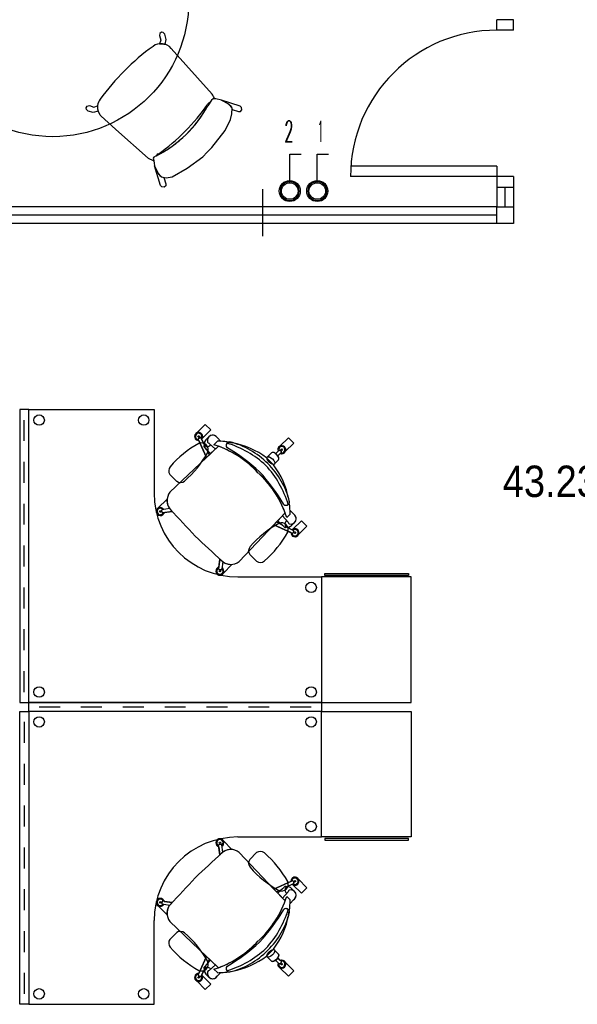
# Model space of a CAD drawing. Header units: metres. Extents: x -1 to 438, y -6 to 39.
# Tile 5 of 13: x 402.06 to 404.72, y 18.71 to 23.42. Entities that reach past the tile are written whole.
import ezdxf

# ---------------------------------------------------------------- set-up
doc = ezdxf.new("R2010")
doc.units = ezdxf.units.M
doc.linetypes.add('CONTINUA', pattern=[0])
for name, color, linetype, lineweight in [('INS P3  ELECTRICITAT ACTUAL', 7, 'CONTINUA', 25), ('P3  TEXT ACTUAL', 7, 'CONTINUA', 25), ('P3 MOBLES ACTUAL', 7, 'CONTINUA', 25), ('P3 MURS ACTUAL', 7, 'CONTINUA', 25)]:
    doc.layers.add(name, color=color, linetype=linetype, lineweight=lineweight)
doc.styles.add('ARIAL', font='arial.ttf')
doc.styles.add('COMPLEX', font='complex_.ttf')

# ---------------------------------------------------------------- blocks, each defined once
blk = doc.blocks.new('OBJETO_COMPLEJO_14')
at = {"layer": 'P3 MOBLES ACTUAL', "transparency": 33554687}
blk.add_lwpolyline([(403.0988, 19.5124), (403.0988, 19.5124), (403.4988, 19.5124), (403.4988, 20.1124), (402.0988, 20.1124), (402.0988, 18.7124), (402.6988, 18.7124), (402.6988, 19.1124), (402.6988, 19.1124)], dxfattribs=at)
blk.add_arc((403.0988, 19.1124), 0.4, 90, 180, dxfattribs=at)
blk = doc.blocks.new('OBJETO_COMPLEJO_15')
at = {"layer": 'P3 MOBLES ACTUAL', "transparency": 33554687}
for p, q in [((402.7742, 19.1079), (402.949, 18.9413)), ((402.949, 18.9413), (403.0058, 18.8876))]:
    blk.add_line(p, q, dxfattribs=at)
blk.add_lwpolyline([(403.3247, 19.2065), (403.271, 19.2633), (403.1044, 19.4381)], dxfattribs=at)
for centre, radius, start, end in [((403.0646, 19.3901), 0.0623, 50.3168, 132.7795), ((385.0361, 38.7295), 26.3771, 312.61341, 312.99132), ((383.4827, 37.1762), 26.3771, 317.00868, 317.38659), ((402.8653, 19.377), 0.4901, 312.5233, 339.64), ((402.8222, 19.1477), 0.0623, 137.2205, 219.6832), ((402.8353, 19.347), 0.4901, 290.36, 317.4767)]:
    blk.add_arc(centre, radius, start, end, dxfattribs=at)
blk = doc.blocks.new('OBJETO_COMPLEJO_16')
at = {"layer": 'P3 MOBLES ACTUAL', "transparency": 33554687}
for centre, radius, start, end in [((402.571, 19.5985), 0.8633, 317.0062, 329.9639), ((402.8777, 19.3061), 0.4826, 317.3903, 343.0842), ((403.3284, 19.1529), 0.0169, 49.3236, 126.7001), ((402.6137, 19.6413), 0.8633, 300.0361, 312.9938), ((402.9062, 19.3346), 0.4826, 286.9158, 312.6097), ((403.0594, 18.8838), 0.0169, 143.2999, 220.6764)]:
    blk.add_arc(centre, radius, start, end, dxfattribs=at)
blk = doc.blocks.new('OBJETO_COMPLEJO_17')
at = {"layer": 'P3 MOBLES ACTUAL', "transparency": 33554687}
blk.add_line((403.3622, 19.2841), (403.4027, 19.2435), dxfattribs=at)
blk.add_lwpolyline([(403.4027, 19.2435), (403.4288, 19.2696), (403.3882, 19.3102)], dxfattribs=at)
blk.add_arc((403.3714, 19.301), 0.0192, 241.4264, 28.5736, dxfattribs=at)
blk = doc.blocks.new('OBJETO_COMPLEJO_18')
at = {"layer": 'P3 MOBLES ACTUAL', "transparency": 33554687}
blk.add_line((403.3319, 19.2733), (403.3586, 19.2866), dxfattribs=at)
for points in [[(403.3521, 19.3002), (403.271, 19.2633), (403.2839, 19.2496), (403.3078, 19.2614), (403.3209, 19.2738)], [(403.3622, 19.2841), (403.4027, 19.2435), (403.4288, 19.2696), (403.3882, 19.3102)]]:
    blk.add_lwpolyline(points, dxfattribs=at)
for centre, radius, start, end in [((403.3714, 19.301), 0.0192, 28.5736, 182.1982), ((403.3262, 19.2686), 0.00743, 39.5595, 135.544), ((403.3714, 19.301), 0.0192, 228.6081, 241.4264)]:
    blk.add_arc(centre, radius, start, end, dxfattribs=at)
blk = doc.blocks.new('OBJETO_COMPLEJO_19')
at = {"layer": 'P3 MOBLES ACTUAL', "transparency": 33554687}
blk.add_line((402.9389, 18.8804), (402.9257, 18.8536), dxfattribs=at)
for points in [[(402.912, 18.8601), (402.949, 18.9413), (402.9627, 18.9283), (402.9509, 18.9045), (402.9385, 18.8914)], [(402.9282, 18.8501), (402.9687, 18.8095), (402.9426, 18.7835), (402.9021, 18.824)]]:
    blk.add_lwpolyline(points, dxfattribs=at)
for centre, radius, start, end in [((402.9437, 18.8861), 0.00743, 134.456, 230.4405), ((402.9113, 18.8409), 0.0192, 87.8018, 241.4264), ((402.9113, 18.8409), 0.0192, 28.5736, 41.3919)]:
    blk.add_arc(centre, radius, start, end, dxfattribs=at)
blk = doc.blocks.new('OBJETO_COMPLEJO_20')
at = {"layer": 'P3 MOBLES ACTUAL', "transparency": 33554687}
blk.add_line((403.2994, 18.8873), (403.34, 18.8467), dxfattribs=at)
for points in [[(403.3015, 18.922), (403.2898, 18.9341), (403.2845, 18.9279), (403.2787, 18.923), (403.2908, 18.9113)], [(403.34, 18.8467), (403.3661, 18.8728), (403.3255, 18.9134)]]:
    blk.add_lwpolyline(points, dxfattribs=at)
for start, end in [(28.5736, 111.7597), (158.2049, 241.4264)]:
    blk.add_arc((403.3086, 18.9042), 0.0192, start, end, dxfattribs=at)
blk = doc.blocks.new('OBJETO_COMPLEJO_21')
at = {"layer": 'P3 MOBLES ACTUAL', "transparency": 33554687}
blk.add_line((403.0077, 19.466), (403.0126, 19.4269), dxfattribs=at)
for points in [[(403.0692, 19.4523), (403.0701, 19.4532), (403.0296, 19.4937)], [(403.0272, 19.4399), (403.0264, 19.4448), (403.0295, 19.4416)]]:
    blk.add_lwpolyline(points, dxfattribs=at)
for centre, radius, start, end in [((403.0127, 19.4846), 0.0192, 28.5736, 254.895), ((403.0646, 19.3901), 0.0623, 85.7669, 124.2401), ((385.0361, 38.7295), 26.3771, 312.96265, 312.99033), ((403.0646, 19.3901), 0.0623, 126.9175, 133.2021)]:
    blk.add_arc(centre, radius, start, end, dxfattribs=at)
blk = doc.blocks.new('OBJETO_COMPLEJO_22')
at = {"layer": 'P3 MOBLES ACTUAL', "transparency": 33554687}
blk.add_line((402.7463, 19.2046), (402.7854, 19.1996), dxfattribs=at)
for points in [[(402.76, 19.1431), (402.7591, 19.1421), (402.7185, 19.1827)], [(402.7723, 19.1851), (402.7675, 19.1859), (402.7706, 19.1827)]]:
    blk.add_lwpolyline(points, dxfattribs=at)
for centre, radius, start, end in [((402.7277, 19.1996), 0.0192, 15.105, 241.4264), ((402.8222, 19.1477), 0.0623, 145.7599, 184.2331), ((402.8222, 19.1477), 0.0623, 136.7979, 143.0825), ((383.4827, 37.1762), 26.3771, 317.00967, 317.03735)]:
    blk.add_arc(centre, radius, start, end, dxfattribs=at)
blk = doc.blocks.new('OBJETO_COMPLEJO_23')
at = {"layer": 'P3 MOBLES ACTUAL', "transparency": 33554687}
for p, q in [((403.3699, 19.2519), (403.355, 19.2663)), ((403.3322, 19.2281), (403.3486, 19.2116)), ((403.3481, 19.1946), (403.3643, 19.2115))]:
    blk.add_line(p, q, dxfattribs=at)
blk.add_lwpolyline([(403.3209, 19.2738), (403.2893, 19.2439), (403.3247, 19.2065)], dxfattribs=at)
for centre, radius, start, end in [((403.3262, 19.2686), 0.00743, 38.7312, 135.544), ((403.3373, 19.2493), 0.0245, 43.8882, 102.5867), ((403.3518, 19.2338), 0.0256, 299.2613, 45), ((402.8653, 19.377), 0.4901, 339.64, 342.3148), ((402.9552, 19.214), 0.3935, 357.1772, 359.6569)]:
    blk.add_arc(centre, radius, start, end, dxfattribs=at)
blk = doc.blocks.new('OBJETO_COMPLEJO_24')
at = {"layer": 'P3 MOBLES ACTUAL', "transparency": 33554687}
for p, q in [((402.9842, 18.8801), (403.0006, 18.8637)), ((402.9604, 18.8424), (402.946, 18.8573)), ((403.0176, 18.8641), (403.0007, 18.8479))]:
    blk.add_line(p, q, dxfattribs=at)
blk.add_lwpolyline([(402.9385, 18.8914), (402.9683, 18.9229), (403.0058, 18.8876)], dxfattribs=at)
for centre, radius, start, end in [((402.9437, 18.8861), 0.00743, 134.456, 231.2688), ((402.963, 18.875), 0.0245, 167.4133, 226.1118), ((402.8353, 19.347), 0.4901, 287.6852, 290.36), ((402.9784, 18.8604), 0.0256, 225, 330.7387), ((402.9983, 19.2571), 0.3935, 270.3431, 272.8228)]:
    blk.add_arc(centre, radius, start, end, dxfattribs=at)
blk = doc.blocks.new('OBJETO_COMPLEJO_25')
at = {"layer": 'P3 MOBLES ACTUAL', "transparency": 33554687}
for p, q in [((403.3486, 19.2116), (403.3322, 19.2281)), ((403.3415, 19.1396), (403.3446, 19.1577)), ((403.2356, 18.9433), (403.269, 18.9767)), ((402.9842, 18.8801), (403.0006, 18.8637)), ((403.0545, 18.8677), (403.0726, 18.8707))]:
    blk.add_line(p, q, dxfattribs=at)
for centre, radius, start, end in [((402.8653, 19.377), 0.4901, 312.5233, 339.64), ((402.8653, 19.377), 0.4901, 339.64, 342.3148), ((402.9552, 19.214), 0.3935, 351.7817, 359.6569), ((402.9552, 19.214), 0.3935, 322.9073, 349.1063), ((402.8353, 19.347), 0.4901, 290.36, 317.4767), ((402.9983, 19.2571), 0.3935, 280.8937, 307.0927), ((402.8353, 19.347), 0.4901, 287.6852, 290.36), ((402.9983, 19.2571), 0.3935, 270.3431, 272.8228), ((402.9983, 19.2571), 0.3935, 272.8228, 278.2183)]:
    blk.add_arc(centre, radius, start, end, dxfattribs=at)
blk = doc.blocks.new('OBJETO_COMPLEJO_26')
at = {"layer": 'P3 MOBLES ACTUAL', "transparency": 33554687}
blk.add_line((402.8062, 19.0553), (402.7737, 19.0229), dxfattribs=at)
for centre, radius, start, end in [((402.798, 19.005), 0.0301, 143.6499, 220.5973), ((402.8241, 19.0311), 0.0301, 49.4027, 126.3501), ((402.5111, 18.671), 0.5072, 28.9923, 49.0241), ((403.158, 19.318), 0.5072, 220.9759, 241.0077), ((402.925, 18.904), 0.0323, 246.5875, 23.4125)]:
    blk.add_arc(centre, radius, start, end, dxfattribs=at)
blk = doc.blocks.new('OBJETO_COMPLEJO_27')
at = {"layer": 'P3 MOBLES ACTUAL', "transparency": 33554687}
blk.add_line((403.1883, 19.4374), (403.1559, 19.405), dxfattribs=at)
for centre, radius, start, end in [((403.2062, 19.4132), 0.0301, 49.4027, 126.3501), ((403.1801, 19.3871), 0.0301, 143.6499, 220.5973), ((402.8932, 19.0531), 0.5072, 28.9923, 49.0241), ((403.5401, 19.7001), 0.5072, 220.9759, 241.0077), ((403.3072, 19.2861), 0.0323, 246.5875, 23.4125)]:
    blk.add_arc(centre, radius, start, end, dxfattribs=at)
blk = doc.blocks.new('OBJETO_COMPLEJO_42')
at = {"layer": 'P3 MOBLES ACTUAL', "transparency": 33554687}
blk.add_lwpolyline([(403.0988, 20.7555), (403.0988, 20.7554), (403.4988, 20.7554), (403.4988, 20.1554), (402.0988, 20.1554), (402.0988, 21.5554), (402.6988, 21.5554), (402.6988, 21.1554), (402.6988, 21.1555)], dxfattribs=at)
blk.add_arc((403.0988, 21.1555), 0.4, 180, 270, dxfattribs=at)
blk = doc.blocks.new('OBJETO_COMPLEJO_43')
at = {"layer": 'P3 MOBLES ACTUAL', "transparency": 33554687}
for p, q in [((402.949, 21.3266), (403.0058, 21.3803)), ((402.7742, 21.16), (402.949, 21.3266))]:
    blk.add_line(p, q, dxfattribs=at)
blk.add_lwpolyline([(403.3247, 21.0614), (403.271, 21.0046), (403.1044, 20.8298)], dxfattribs=at)
for centre, radius, start, end in [((402.8353, 20.9209), 0.4901, 42.5233, 69.64), ((402.8653, 20.8909), 0.4901, 20.36, 47.4767), ((402.8222, 21.1202), 0.0623, 140.3168, 222.7795), ((383.4827, 3.0917), 26.3771, 42.61341, 42.99132), ((385.0361, 1.5383), 26.3771, 47.00868, 47.38659), ((403.0646, 20.8778), 0.0623, 227.2205, 309.6832)]:
    blk.add_arc(centre, radius, start, end, dxfattribs=at)
blk = doc.blocks.new('OBJETO_COMPLEJO_44')
at = {"layer": 'P3 MOBLES ACTUAL', "transparency": 33554687}
for centre, radius, start, end in [((403.0594, 21.384), 0.0169, 139.3236, 216.7001), ((402.6137, 20.6266), 0.8633, 47.0062, 59.9639), ((402.9062, 20.9333), 0.4826, 47.3903, 73.0842), ((402.8777, 20.9618), 0.4826, 16.9158, 42.6097), ((402.571, 20.6694), 0.8633, 30.0361, 42.9938), ((403.3284, 21.115), 0.0169, 233.2999, 310.6764)]:
    blk.add_arc(centre, radius, start, end, dxfattribs=at)
blk = doc.blocks.new('OBJETO_COMPLEJO_45')
at = {"layer": 'P3 MOBLES ACTUAL', "transparency": 33554687}
blk.add_line((403.3622, 20.9838), (403.4027, 21.0243), dxfattribs=at)
blk.add_lwpolyline([(403.4027, 21.0243), (403.4288, 20.9982), (403.3882, 20.9577)], dxfattribs=at)
blk.add_arc((403.3714, 20.9669), 0.0192, 331.4264, 118.5736, dxfattribs=at)
blk = doc.blocks.new('OBJETO_COMPLEJO_46')
at = {"layer": 'P3 MOBLES ACTUAL', "transparency": 33554687}
blk.add_line((403.3319, 20.9945), (403.3586, 20.9813), dxfattribs=at)
for points in [[(403.3521, 20.9676), (403.271, 21.0046), (403.2839, 21.0183), (403.3078, 21.0065), (403.3209, 20.9941)], [(403.3622, 20.9838), (403.4027, 21.0243), (403.4288, 20.9982), (403.3882, 20.9577)]]:
    blk.add_lwpolyline(points, dxfattribs=at)
for centre, radius, start, end in [((403.3262, 20.9993), 0.00743, 224.456, 320.4405), ((403.3714, 20.9669), 0.0192, 177.8018, 331.4264), ((403.3714, 20.9669), 0.0192, 118.5736, 131.3919)]:
    blk.add_arc(centre, radius, start, end, dxfattribs=at)
blk = doc.blocks.new('OBJETO_COMPLEJO_47')
at = {"layer": 'P3 MOBLES ACTUAL', "transparency": 33554687}
blk.add_line((402.9389, 21.3875), (402.9257, 21.4143), dxfattribs=at)
for points in [[(402.9282, 21.4178), (402.9687, 21.4583), (402.9426, 21.4844), (402.9021, 21.4439)], [(402.912, 21.4078), (402.949, 21.3266), (402.9627, 21.3396), (402.9509, 21.3634), (402.9385, 21.3765)]]:
    blk.add_lwpolyline(points, dxfattribs=at)
for centre, radius, start, end in [((402.9113, 21.427), 0.0192, 118.5736, 272.1982), ((402.9113, 21.427), 0.0192, 318.6081, 331.4264), ((402.9437, 21.3818), 0.00743, 129.5595, 225.544)]:
    blk.add_arc(centre, radius, start, end, dxfattribs=at)
blk = doc.blocks.new('OBJETO_COMPLEJO_48')
at = {"layer": 'P3 MOBLES ACTUAL', "transparency": 33554687}
blk.add_line((403.2994, 21.3806), (403.34, 21.4211), dxfattribs=at)
for points in [[(403.34, 21.4211), (403.3661, 21.3951), (403.3255, 21.3545)], [(403.3015, 21.3458), (403.2898, 21.3337), (403.2845, 21.34), (403.2787, 21.3448), (403.2908, 21.3566)]]:
    blk.add_lwpolyline(points, dxfattribs=at)
for start, end in [(118.5736, 201.7951), (248.2403, 331.4264)]:
    blk.add_arc((403.3086, 21.3637), 0.0192, start, end, dxfattribs=at)
blk = doc.blocks.new('OBJETO_COMPLEJO_49')
at = {"layer": 'P3 MOBLES ACTUAL', "transparency": 33554687}
blk.add_line((403.0077, 20.8019), (403.0126, 20.841), dxfattribs=at)
for points in [[(403.0272, 20.8279), (403.0264, 20.8231), (403.0295, 20.8262)], [(403.0692, 20.8156), (403.0701, 20.8147), (403.0296, 20.7741)]]:
    blk.add_lwpolyline(points, dxfattribs=at)
for centre, radius, start, end in [((385.0361, 1.5383), 26.3771, 47.00967, 47.03735), ((403.0646, 20.8778), 0.0623, 226.7979, 233.0825), ((403.0646, 20.8778), 0.0623, 235.7599, 274.2331), ((403.0127, 20.7833), 0.0192, 105.105, 331.4264)]:
    blk.add_arc(centre, radius, start, end, dxfattribs=at)
blk = doc.blocks.new('OBJETO_COMPLEJO_50')
at = {"layer": 'P3 MOBLES ACTUAL', "transparency": 33554687}
blk.add_line((402.7463, 21.0633), (402.7854, 21.0682), dxfattribs=at)
for points in [[(402.76, 21.1248), (402.7591, 21.1257), (402.7185, 21.0852)], [(402.7723, 21.0828), (402.7675, 21.082), (402.7706, 21.0851)]]:
    blk.add_lwpolyline(points, dxfattribs=at)
for centre, radius, start, end in [((402.8222, 21.1202), 0.0623, 175.7669, 214.2401), ((402.7277, 21.0683), 0.0192, 118.5736, 344.895), ((402.8222, 21.1202), 0.0623, 216.9175, 223.2021), ((383.4827, 3.0917), 26.3771, 42.96265, 42.99033)]:
    blk.add_arc(centre, radius, start, end, dxfattribs=at)
blk = doc.blocks.new('OBJETO_COMPLEJO_51')
at = {"layer": 'P3 MOBLES ACTUAL', "transparency": 33554687}
for p, q in [((403.3322, 21.0398), (403.3486, 21.0562)), ((403.3481, 21.0733), (403.3643, 21.0564)), ((403.3699, 21.016), (403.355, 21.0016))]:
    blk.add_line(p, q, dxfattribs=at)
blk.add_lwpolyline([(403.3209, 20.9941), (403.2893, 21.024), (403.3247, 21.0614)], dxfattribs=at)
for centre, radius, start, end in [((402.8653, 20.8909), 0.4901, 17.6852, 20.36), ((402.9552, 21.0539), 0.3935, 0.3431, 2.8228), ((403.3518, 21.0341), 0.0256, 315, 60.7387), ((403.3262, 20.9993), 0.00743, 224.456, 321.2688), ((403.3373, 21.0186), 0.0245, 257.4133, 316.1118)]:
    blk.add_arc(centre, radius, start, end, dxfattribs=at)
blk = doc.blocks.new('OBJETO_COMPLEJO_52')
at = {"layer": 'P3 MOBLES ACTUAL', "transparency": 33554687}
for p, q in [((402.9604, 21.4255), (402.946, 21.4106)), ((403.0176, 21.4037), (403.0007, 21.4199)), ((402.9842, 21.3878), (403.0006, 21.4042))]:
    blk.add_line(p, q, dxfattribs=at)
blk.add_lwpolyline([(402.9385, 21.3765), (402.9683, 21.3449), (403.0058, 21.3803)], dxfattribs=at)
for centre, radius, start, end in [((402.9784, 21.4074), 0.0256, 29.2613, 135), ((402.9437, 21.3818), 0.00743, 128.7312, 225.544), ((402.963, 21.3929), 0.0245, 133.8882, 192.5867), ((402.8353, 20.9209), 0.4901, 69.64, 72.3148), ((402.9983, 21.0108), 0.3935, 87.1772, 89.6569)]:
    blk.add_arc(centre, radius, start, end, dxfattribs=at)
blk = doc.blocks.new('OBJETO_COMPLEJO_53')
at = {"layer": 'P3 MOBLES ACTUAL', "transparency": 33554687}
for p, q in [((402.9842, 21.3878), (403.0006, 21.4042)), ((403.0545, 21.4002), (403.0726, 21.3971)), ((403.2356, 21.3246), (403.269, 21.2912)), ((403.3415, 21.1282), (403.3446, 21.1101)), ((403.3486, 21.0562), (403.3322, 21.0398))]:
    blk.add_line(p, q, dxfattribs=at)
for centre, radius, start, end in [((402.8353, 20.9209), 0.4901, 69.64, 72.3148), ((402.9983, 21.0108), 0.3935, 87.1772, 89.6569), ((402.8353, 20.9209), 0.4901, 42.5233, 69.64), ((402.9983, 21.0108), 0.3935, 81.7817, 87.1772), ((402.9983, 21.0108), 0.3935, 52.9073, 79.1063), ((402.9552, 21.0539), 0.3935, 10.8937, 37.0927), ((402.8653, 20.8909), 0.4901, 20.36, 47.4767), ((402.9552, 21.0539), 0.3935, 0.3431, 8.2183), ((402.8653, 20.8909), 0.4901, 17.6852, 20.36)]:
    blk.add_arc(centre, radius, start, end, dxfattribs=at)
blk = doc.blocks.new('OBJETO_COMPLEJO_54')
at = {"layer": 'P3 MOBLES ACTUAL', "transparency": 33554687}
blk.add_line((402.8062, 21.2125), (402.7737, 21.245), dxfattribs=at)
for centre, radius, start, end in [((403.158, 20.9499), 0.5072, 118.9923, 139.0241), ((402.925, 21.3638), 0.0323, 336.5875, 113.4125), ((402.5111, 21.5968), 0.5072, 310.9759, 331.0077), ((402.798, 21.2628), 0.0301, 139.4027, 216.3501), ((402.8241, 21.2368), 0.0301, 233.6499, 310.5973)]:
    blk.add_arc(centre, radius, start, end, dxfattribs=at)
blk = doc.blocks.new('OBJETO_COMPLEJO_55')
at = {"layer": 'P3 MOBLES ACTUAL', "transparency": 33554687}
blk.add_line((403.1883, 20.8304), (403.1559, 20.8629), dxfattribs=at)
for centre, radius, start, end in [((403.5401, 20.5678), 0.5072, 118.9923, 139.0241), ((403.3072, 20.9817), 0.0323, 336.5875, 113.4125), ((402.8932, 21.2147), 0.5072, 310.9759, 331.0077), ((403.1801, 20.8807), 0.0301, 139.4027, 216.3501), ((403.2062, 20.8547), 0.0301, 233.6499, 310.5973)]:
    blk.add_arc(centre, radius, start, end, dxfattribs=at)

msp = doc.modelspace()

# ---------------------------------------------------------------- linework, layer by layer
at = {"layer": 'INS P3  ELECTRICITAT ACTUAL', "color": 180, "transparency": 33554687}
for points in [[(403.3466, 22.6409), (403.3466, 22.7759), (403.4006, 22.7759)], [(403.478, 22.6409), (403.478, 22.7759), (403.532, 22.7759)]]:
    msp.add_lwpolyline(points, dxfattribs=at)
for centre, radius in [((403.3468, 22.6004), 0.0501), ((403.4782, 22.6004), 0.0501), ((403.3468, 22.6004), 0.0397), ((403.4782, 22.6004), 0.0397)]:
    msp.add_circle(centre, radius, dxfattribs=at)
for centre, start, end in [((403.3468, 22.6004), 0, 180), ((403.4782, 22.6004), 0, 180), ((403.3468, 22.6004), 180, 0), ((403.4782, 22.6004), 180, 0)]:
    msp.add_arc(centre, 0.045, start, end, dxfattribs=at)
at = {"layer": 'P3 MOBLES ACTUAL', "color": 180, "transparency": 33554687}
for p, q in [((402.7803, 23.2817), (402.9751, 23.0628)), ((402.9644, 23.0228), (402.9555, 23.0082))]:
    msp.add_line(p, q, dxfattribs=at)
at = {"layer": 'P3 MOBLES ACTUAL', "transparency": 33554687}
for p, q in [((402.0773, 21.4054), (402.0773, 21.5054)), ((402.9102, 21.4179), (402.919, 21.422)), ((402.9389, 21.3875), (402.9224, 21.421)), ((402.946, 21.4106), (402.9604, 21.4255)), ((403.0176, 21.4037), (403.0007, 21.4199)), ((402.949, 21.3266), (402.9089, 21.4146)), ((403.0058, 21.3803), (402.949, 21.3266)), ((402.9917, 21.367), (402.9618, 21.3942)), ((403.0006, 21.4042), (402.9842, 21.3878)), ((403.0545, 21.4002), (403.0726, 21.3971)), ((402.949, 21.3266), (402.7742, 21.16)), ((403.26, 21.3491), (403.2356, 21.3246)), ((403.2356, 21.3246), (403.269, 21.2912)), ((403.2787, 21.3448), (403.2962, 21.3618)), ((403.2898, 21.3337), (403.3067, 21.3512)), ((403.2997, 21.3616), (403.3066, 21.3548)), ((402.0773, 21.2054), (402.0773, 21.3054)), ((403.2935, 21.3156), (403.269, 21.2912)), ((402.0773, 21.0054), (402.0773, 21.1054)), ((403.3415, 21.1282), (403.3446, 21.1101)), ((402.7282, 21.065), (402.7272, 21.0716)), ((402.7361, 21.0646), (402.7347, 21.0742)), ((402.7723, 21.0828), (402.7368, 21.0771)), ((402.7854, 21.0682), (402.7389, 21.0624)), ((402.7446, 21.0591), (402.7491, 21.0637)), ((402.7675, 21.082), (402.7706, 21.0851)), ((403.3247, 21.0614), (403.271, 21.0046)), ((403.3114, 21.0474), (403.3386, 21.0174)), ((403.3486, 21.0562), (403.3322, 21.0398)), ((403.3481, 21.0733), (403.3643, 21.0564)), ((403.271, 21.0046), (403.1044, 20.8298)), ((403.271, 21.0046), (403.3589, 20.9645)), ((403.3319, 20.9945), (403.3653, 20.978)), ((403.355, 21.0016), (403.3699, 21.016)), ((403.3623, 20.9658), (403.3664, 20.9746)), ((402.0773, 20.8054), (402.0773, 20.9054)), ((403.0126, 20.841), (403.0068, 20.7945)), ((403.0272, 20.8279), (403.0215, 20.7924)), ((403.0264, 20.8231), (403.0295, 20.8262)), ((403.0035, 20.8002), (403.008, 20.8048)), ((403.009, 20.7917), (403.0186, 20.7903)), ((403.0094, 20.7838), (403.016, 20.7828)), ((402.0773, 20.6054), (402.0773, 20.7054)), ((402.0773, 20.4054), (402.0773, 20.5054)), ((402.0773, 20.2054), (402.0773, 20.3054)), ((402.1488, 20.1339), (402.2488, 20.1339)), ((402.3488, 20.1339), (402.4488, 20.1339)), ((402.5488, 20.1339), (402.6488, 20.1339)), ((402.7488, 20.1339), (402.8488, 20.1339)), ((402.9488, 20.1339), (403.0488, 20.1339)), ((403.1488, 20.1339), (403.2488, 20.1339)), ((403.3488, 20.1339), (403.4488, 20.1339)), ((402.0773, 20.0624), (402.0773, 19.9624)), ((402.0773, 19.8624), (402.0773, 19.7624)), ((402.0773, 19.6624), (402.0773, 19.5624)), ((402.0773, 19.4624), (402.0773, 19.3624)), ((403.0035, 19.4677), (403.008, 19.4631)), ((403.0126, 19.4269), (403.0068, 19.4734)), ((403.009, 19.4762), (403.0186, 19.4775)), ((403.0094, 19.4841), (403.016, 19.485)), ((403.0272, 19.4399), (403.0215, 19.4755)), ((403.0264, 19.4448), (403.0295, 19.4416)), ((403.271, 19.2633), (403.1044, 19.4381)), ((403.271, 19.2633), (403.3589, 19.3033)), ((403.3623, 19.302), (403.3664, 19.2933)), ((402.0773, 19.2624), (402.0773, 19.1624)), ((403.3247, 19.2065), (403.271, 19.2633)), ((403.3319, 19.2733), (403.3653, 19.2899)), ((403.355, 19.2663), (403.3699, 19.2519)), ((402.7854, 19.1996), (402.7389, 19.2055)), ((402.7446, 19.2088), (402.7491, 19.2042)), ((403.3114, 19.2205), (403.3386, 19.2505)), ((403.3486, 19.2116), (403.3322, 19.2281)), ((403.3481, 19.1946), (403.3643, 19.2115)), ((402.7282, 19.2029), (402.7272, 19.1963)), ((402.7361, 19.2033), (402.7347, 19.1937)), ((402.7723, 19.1851), (402.7368, 19.1907)), ((402.7675, 19.1859), (402.7706, 19.1827)), ((403.3415, 19.1396), (403.3446, 19.1577)), ((402.949, 18.9413), (402.7742, 19.1079)), ((402.0773, 19.0624), (402.0773, 18.9624)), ((403.2356, 18.9433), (403.269, 18.9767)), ((403.2935, 18.9522), (403.269, 18.9767)), ((402.949, 18.9413), (402.9089, 18.8533)), ((403.0058, 18.8876), (402.949, 18.9413)), ((403.26, 18.9188), (403.2356, 18.9433)), ((403.2787, 18.923), (403.2962, 18.9061)), ((403.2898, 18.9341), (403.3067, 18.9167)), ((402.9389, 18.8804), (402.9224, 18.8469)), ((402.9917, 18.9008), (402.9618, 18.8736)), ((403.0006, 18.8637), (402.9842, 18.8801)), ((403.2997, 18.9062), (403.3066, 18.9131)), ((402.0773, 18.8624), (402.0773, 18.7624)), ((402.9102, 18.85), (402.919, 18.8458)), ((402.946, 18.8573), (402.9604, 18.8424)), ((403.0176, 18.8641), (403.0007, 18.8479)), ((403.0545, 18.8677), (403.0726, 18.8707))]:
    msp.add_line(p, q, dxfattribs=at)
at = {"layer": 'P3 MOBLES ACTUAL', "color": 180, "transparency": 33554687}
for points in [[(402.7507, 23.302), (402.7562, 23.3249), (402.7498, 23.3498), (402.7424, 23.3576), (402.7338, 23.3594), (402.7259, 23.3536), (402.7239, 23.3436), (402.7303, 23.3223), (402.7241, 23.3046), (402.7377, 23.3046), (402.7453, 23.3032), (402.7507, 23.302)], [(403.0707, 22.9905), (403.1011, 22.9812), (403.1109, 22.9812), (403.117, 22.9888), (403.1163, 22.9998), (403.1099, 23.0062), (403.0206, 23.0348), (403.0542, 23.0165), (403.0618, 23.009), (403.068, 23.0009), (403.0707, 22.9905)], [(402.4304, 22.9817), (402.4075, 22.9762), (402.3826, 22.9826), (402.3748, 22.99), (402.373, 22.9986), (402.3788, 23.0064), (402.3888, 23.0085), (402.4101, 23.002), (402.4278, 23.0083), (402.4278, 22.9947), (402.4291, 22.987), (402.4304, 22.9817)], [(402.7447, 22.6655), (402.754, 22.6352), (402.754, 22.6254), (402.7464, 22.6193), (402.7354, 22.62), (402.729, 22.6264), (402.7001, 22.7209), (402.7187, 22.682), (402.7263, 22.6745), (402.7343, 22.6682), (402.7447, 22.6655)], [(403.9148, 20.7623), (403.5145, 20.7623), (403.5145, 20.7712), (403.9148, 20.7712), (403.9148, 20.7623)], [(403.9268, 20.7554), (403.4988, 20.7554), (403.4988, 20.1554), (403.9268, 20.1554), (403.9268, 20.7554)], [(403.9268, 19.5124), (403.4988, 19.5124), (403.4988, 20.1124), (403.9268, 20.1124), (403.9268, 19.5124)], [(403.9148, 19.5055), (403.5145, 19.5055), (403.5145, 19.4966), (403.9148, 19.4966), (403.9148, 19.5055)]]:
    msp.add_lwpolyline(points, close=True, dxfattribs=at)
for points in [[(402.6967, 22.7468), (402.7001, 22.7209), (402.72, 22.681), (402.7333, 22.669), (402.7559, 22.6637), (402.7845, 22.6684), (402.8569, 22.709), (402.9308, 22.7642), (402.952, 22.7854), (402.974, 22.8087), (403.0372, 22.8905), (403.0631, 22.9417), (403.0705, 22.969), (403.0711, 22.9962), (403.0539, 23.0162), (403.0206, 23.0348), (402.9934, 23.0407), (402.9814, 23.0407), (402.9721, 23.0354), (402.9555, 23.0082)], [(402.9872, 23.0407), (402.9814, 23.0407), (402.9721, 23.0354), (402.9644, 23.0228)], [(402.4407, 22.9624), (402.4355, 22.9738), (402.4324, 22.9767)], [(402.6696, 22.7573), (402.5148, 22.8951), (402.4434, 22.9591)], [(402.6938, 22.7449), (402.6932, 22.7464), (402.6816, 22.7511), (402.6708, 22.756)], [(402.7081, 22.7687), (402.6974, 22.7621), (402.6941, 22.7574), (402.6967, 22.7468)], [(402.7081, 22.7687), (402.6974, 22.7621), (402.6941, 22.7574), (402.6967, 22.7468), (402.697, 22.7447)]]:
    msp.add_lwpolyline(points, dxfattribs=at)
at = {"layer": 'P3 MOBLES ACTUAL', "transparency": 33554687}
for points in [[(402.0988, 20.1554), (402.0988, 21.5554), (402.0558, 21.5554), (402.0558, 20.1554), (402.0988, 20.1554)], [(403.269, 21.2912), (403.2935, 21.3156), (403.295, 21.3204), (403.2933, 21.327), (403.2897, 21.3335), (403.2848, 21.3394), (403.2785, 21.3449), (403.27, 21.3499), (403.2644, 21.3507), (403.26, 21.3491), (403.2356, 21.3246), (403.269, 21.2912)], [(402.0988, 20.1554), (403.4988, 20.1554), (403.4988, 20.1124), (402.0988, 20.1124), (402.0988, 20.1554)], [(402.0988, 20.1124), (402.0988, 18.7124), (402.0558, 18.7124), (402.0558, 20.1124), (402.0988, 20.1124)], [(403.269, 18.9767), (403.2935, 18.9522), (403.295, 18.9475), (403.2933, 18.9409), (403.2897, 18.9344), (403.2848, 18.9284), (403.2785, 18.923), (403.27, 18.918), (403.2644, 18.9172), (403.26, 18.9188), (403.2356, 18.9433), (403.269, 18.9767)]]:
    msp.add_lwpolyline(points, close=True, dxfattribs=at)
for points in [[(402.9282, 21.4178), (402.9687, 21.4583), (402.9426, 21.4844), (402.9021, 21.4439)], [(402.76, 21.1248), (402.7591, 21.1257), (402.7185, 21.0852)], [(403.3622, 20.9838), (403.4027, 21.0243), (403.4288, 20.9982), (403.3882, 20.9577)], [(403.0692, 20.8156), (403.0701, 20.8147), (403.0296, 20.7741)], [(403.0692, 19.4523), (403.0701, 19.4532), (403.0296, 19.4937)], [(403.3622, 19.2841), (403.4027, 19.2435), (403.4288, 19.2696), (403.3882, 19.3102)], [(402.76, 19.1431), (402.7591, 19.1421), (402.7185, 19.1827)], [(402.9282, 18.8501), (402.9687, 18.8095), (402.9426, 18.7835), (402.9021, 18.824)]]:
    msp.add_lwpolyline(points, dxfattribs=at)
at = {"layer": 'P3 MOBLES ACTUAL', "color": 180, "transparency": 33554687}
msp.add_circle((402.2139, 23.5102), 0.65, dxfattribs=at)
at = {"layer": 'P3 MOBLES ACTUAL', "transparency": 33554687}
for centre, radius in [((402.1488, 21.5054), 0.025), ((402.6488, 21.5054), 0.025), ((402.9113, 21.427), 0.00353), ((403.3086, 21.3637), 0.00353), ((402.7277, 21.0683), 0.00353), ((403.3714, 20.9669), 0.00353), ((403.0127, 20.7833), 0.00353), ((403.4488, 20.7054), 0.025), ((402.1488, 20.2054), 0.025), ((403.4488, 20.2054), 0.025), ((402.1488, 20.0624), 0.025), ((403.4488, 20.0624), 0.025), ((403.4488, 19.5624), 0.025), ((403.0127, 19.4846), 0.00353), ((403.3714, 19.301), 0.00353), ((402.7277, 19.1996), 0.00353), ((403.3086, 18.9042), 0.00353), ((402.9113, 18.8409), 0.00353), ((402.1488, 18.7624), 0.025), ((402.6488, 18.7624), 0.025)]:
    msp.add_circle(centre, radius, dxfattribs=at)
at = {"layer": 'P3 MOBLES ACTUAL', "color": 180, "transparency": 33554687}
for centre, radius, start, end in [((402.7314, 23.2418), 0.0631, 39.1934, 127.2529), ((403.3056, 22.442), 1.0477, 125.7738, 135.5892), ((403.2904, 22.4268), 1.0477, 134.4108, 144.2262), ((402.4906, 23.001), 0.0631, 142.7471, 202.6544), ((402.97, 23.0066), 0.0172, 109.0058, 150.9119), ((402.97, 23.0066), 0.0172, 109.0058, 150.9119), ((402.9489, 23.0342), 0.0388, 9.769, 47.5597), ((402.4482, 23.2848), 0.5778, 296.7288, 331.3945), ((402.4482, 23.2848), 0.5778, 296.9849, 331.3945), ((402.1495, 23.5838), 0.9861, 314.9607, 324.7674), ((402.1495, 23.5838), 0.9861, 314.9607, 324.7674), ((402.4906, 23.001), 0.0631, 217.692, 221.632), ((402.1486, 23.5828), 0.9861, 305.2326, 315.0393), ((402.1486, 23.5828), 0.9861, 305.2326, 315.0393), ((402.6982, 22.7835), 0.0388, 222.4403, 225.0024), ((402.6982, 22.7835), 0.0388, 263.4302, 268.2052), ((402.4482, 23.2848), 0.5778, 296.7288, 296.9849), ((402.7258, 22.7624), 0.0172, 119.0881, 154.0989), ((402.7258, 22.7624), 0.0172, 119.0881, 154.0989)]:
    msp.add_arc(centre, radius, start, end, dxfattribs=at)
at = {"layer": 'P3 MOBLES ACTUAL', "transparency": 33554687}
for centre, radius, start, end in [((402.9113, 21.427), 0.0192, 318.6081, 272.1982), ((402.9113, 21.427), 0.0153, 324.7755, 266.0309), ((402.9108, 21.4157), 0.00224, 105.2842, 211.393), ((402.9203, 21.4202), 0.00224, 19.4133, 125.5221), ((402.9784, 21.4074), 0.0256, 29.2613, 197.1658), ((402.9437, 21.3818), 0.00743, 128.7312, 225.544), ((402.9609, 21.3933), 0.0229, 130.7091, 191.5529), ((402.951, 21.3922), 0.0129, 201.339, 253.6803), ((402.9515, 21.4035), 0.024, 260.0611, 317.6769), ((402.9637, 21.405), 0.0109, 207.7874, 259.8635), ((402.8353, 20.9209), 0.4901, 42.5233, 72.3148), ((402.9983, 21.0108), 0.3935, 81.7817, 89.6569), ((403.0594, 21.384), 0.0169, 87.8315, 216.7001), ((402.6137, 20.6266), 0.8633, 47.0062, 59.9639), ((402.9062, 20.9333), 0.4826, 47.3903, 73.0842), ((402.9704, 21.0332), 0.3784, 44.2309, 76.3081), ((402.9983, 21.0108), 0.3935, 52.9073, 79.1063), ((403.3086, 21.3637), 0.0192, 248.2049, 201.7951), ((403.3086, 21.3637), 0.0153, 254.3723, 195.6277), ((403.2979, 21.3603), 0.00224, 34.881, 140.9899), ((403.3053, 21.353), 0.00224, 309.0101, 55.119), ((402.8777, 20.9618), 0.4826, 16.9158, 42.6097), ((402.9776, 21.0261), 0.3784, 13.6919, 45.7691), ((402.9552, 21.0539), 0.3935, 10.8937, 37.0927), ((402.8653, 20.8909), 0.4901, 17.6852, 47.4767), ((402.571, 20.6694), 0.8633, 30.0361, 42.9938), ((402.8222, 21.1202), 0.0623, 140.3168, 222.7795), ((402.7277, 21.0683), 0.0192, 31.3048, 344.895), ((403.3284, 21.115), 0.0169, 233.2999, 2.1685), ((402.9552, 21.0539), 0.3935, 0.3431, 8.2183), ((402.7277, 21.0683), 0.0153, 37.4722, 338.7276), ((402.7368, 21.0749), 0.00224, 92.11, 198.2189), ((402.7383, 21.0645), 0.00224, 177.9809, 284.0898), ((383.4827, 3.0917), 26.3771, 42.61341, 42.99132), ((403.3518, 21.0341), 0.0256, 252.8342, 60.7387), ((403.3262, 20.9993), 0.00743, 224.456, 321.2688), ((403.3479, 21.0071), 0.024, 132.3231, 189.9389), ((403.3366, 21.0066), 0.0129, 196.3197, 248.661), ((403.3376, 21.0165), 0.0229, 258.4471, 319.2909), ((403.3494, 21.0193), 0.0109, 190.1365, 242.2126), ((385.0361, 1.5383), 26.3771, 47.00868, 47.38659), ((403.3714, 20.9669), 0.0192, 177.8018, 131.3919), ((403.3714, 20.9669), 0.0153, 183.9691, 125.2245), ((403.3601, 20.9664), 0.00224, 238.607, 344.7158), ((403.3646, 20.9759), 0.00224, 324.4779, 70.5867), ((403.0646, 20.8778), 0.0623, 227.2205, 309.6832), ((403.0127, 20.7833), 0.0192, 105.105, 58.6952), ((403.0127, 20.7833), 0.0153, 111.2724, 52.5278), ((403.0089, 20.7939), 0.00224, 165.9102, 272.0191), ((403.0193, 20.7925), 0.00224, 251.7811, 357.89), ((403.0127, 19.4846), 0.0192, 301.3048, 254.895), ((403.0127, 19.4846), 0.0153, 307.4722, 248.7276), ((403.0089, 19.4739), 0.00224, 87.9809, 194.0898), ((403.0193, 19.4754), 0.00224, 2.11, 108.2189), ((403.0646, 19.3901), 0.0623, 50.3168, 132.7795), ((385.0361, 38.7295), 26.3771, 312.61341, 312.99132), ((383.4827, 37.1762), 26.3771, 317.00868, 317.38659), ((403.3714, 19.301), 0.0192, 228.6081, 182.1982), ((403.3714, 19.301), 0.0153, 234.7755, 176.0309), ((403.3601, 19.3014), 0.00224, 15.2842, 121.393), ((403.3262, 19.2686), 0.00743, 38.7312, 135.544), ((403.3479, 19.2608), 0.024, 170.0611, 227.6769), ((403.3366, 19.2613), 0.0129, 111.339, 163.6803), ((403.3376, 19.2514), 0.0229, 40.7091, 101.5529), ((403.3494, 19.2486), 0.0109, 117.7874, 169.8635), ((403.3518, 19.2338), 0.0256, 299.2613, 107.1658), ((403.3646, 19.292), 0.00224, 289.4133, 35.5221), ((402.7277, 19.1996), 0.0192, 15.105, 328.6952), ((402.7277, 19.1996), 0.0153, 21.2724, 322.5278), ((402.7383, 19.2033), 0.00224, 75.9102, 182.0191), ((402.8653, 19.377), 0.4901, 312.5233, 342.3148), ((402.9552, 19.214), 0.3935, 351.7817, 359.6569), ((402.7368, 19.193), 0.00224, 161.7811, 267.89), ((402.8222, 19.1477), 0.0623, 137.2205, 219.6832), ((402.571, 19.5985), 0.8633, 317.0062, 329.9639), ((402.8777, 19.3061), 0.4826, 317.3903, 343.0842), ((403.3284, 19.1529), 0.0169, 357.8315, 126.7001), ((402.9776, 19.2418), 0.3784, 314.2309, 346.3081), ((402.9552, 19.214), 0.3935, 322.9073, 349.1063), ((402.8353, 19.347), 0.4901, 287.6852, 317.4767), ((402.6137, 19.6413), 0.8633, 300.0361, 312.9938), ((402.9062, 19.3346), 0.4826, 286.9158, 312.6097), ((402.9704, 19.2346), 0.3784, 283.6919, 315.7691), ((402.9983, 19.2571), 0.3935, 280.8937, 307.0927), ((403.3086, 18.9042), 0.0192, 158.2049, 111.7951), ((402.9437, 18.8861), 0.00743, 134.456, 231.2688), ((402.9609, 18.8746), 0.0229, 168.4471, 229.2909), ((402.951, 18.8757), 0.0129, 106.3197, 158.661), ((402.9515, 18.8644), 0.024, 42.3231, 99.9389), ((403.0594, 18.8838), 0.0169, 143.2999, 272.1685), ((403.3086, 18.9042), 0.0153, 164.3723, 105.6277), ((403.2979, 18.9075), 0.00224, 219.0101, 325.119), ((403.3053, 18.9149), 0.00224, 304.881, 50.9899), ((402.9113, 18.8409), 0.0192, 87.8018, 41.3919), ((402.9113, 18.8409), 0.0153, 93.9691, 35.2245), ((402.9108, 18.8522), 0.00224, 148.607, 254.7158), ((402.9203, 18.8477), 0.00224, 234.4779, 340.5867), ((402.9784, 18.8604), 0.0256, 162.8342, 330.7387), ((402.9637, 18.8629), 0.0109, 100.1365, 152.2126), ((402.9983, 19.2571), 0.3935, 270.3431, 278.2183)]:
    msp.add_arc(centre, radius, start, end, dxfattribs=at)
for centre, major_axis in [((403.2563, 21.3117), (0.0168, -0.0168)), ((403.2563, 18.9561), (0.0168, 0.0168))]:
    msp.add_ellipse(centre, major_axis=major_axis, ratio=0.457927, dxfattribs=at)
for centre, major_axis, start_param, end_param in [((403.2768, 21.3323), (0.0168, -0.0168), 0, 3.141593), ((403.2768, 18.9356), (0.0168, 0.0168), 3.141593, 6.283185)]:
    msp.add_ellipse(centre, major_axis=major_axis, ratio=0.457927, start_param=start_param, end_param=end_param, dxfattribs=at)
at = {"layer": 'P3 MURS ACTUAL', "transparency": 33554687}
for p, q in [((404.417, 23.4195), (404.337, 23.4195)), ((404.337, 23.3695), (404.337, 23.4195)), ((404.417, 23.3695), (404.417, 23.4195)), ((404.417, 23.3695), (404.337, 23.3695)), ((404.337, 22.7195), (403.637, 22.7195)), ((404.337, 22.7195), (404.337, 22.5254)), ((404.417, 22.6695), (403.637, 22.6695)), ((404.417, 22.6695), (404.417, 22.4454)), ((403.217, 22.6092), (403.217, 22.3851)), ((404.337, 22.6195), (404.417, 22.6195)), ((404.377, 22.5254), (404.377, 22.6195)), ((404.337, 22.5254), (400.1606, 22.5254)), ((404.337, 22.4457), (404.337, 22.5257)), ((404.337, 22.5254), (404.417, 22.5254)), ((404.337, 22.4854), (400.817, 22.4854)), ((404.417, 22.4454), (400.1447, 22.4454))]:
    msp.add_line(p, q, dxfattribs=at)
msp.add_arc((404.337, 22.6695), 0.7, 90, 180, dxfattribs=at)

# ---------------------------------------------------------------- block references
at = {"layer": 'P3 MOBLES ACTUAL', "transparency": 33554687}
for name in ['OBJETO_COMPLEJO_42', 'OBJETO_COMPLEJO_47', 'OBJETO_COMPLEJO_52', 'OBJETO_COMPLEJO_48', 'OBJETO_COMPLEJO_43', 'OBJETO_COMPLEJO_54', 'OBJETO_COMPLEJO_53', 'OBJETO_COMPLEJO_44', 'OBJETO_COMPLEJO_50', 'OBJETO_COMPLEJO_51', 'OBJETO_COMPLEJO_55', 'OBJETO_COMPLEJO_46', 'OBJETO_COMPLEJO_45', 'OBJETO_COMPLEJO_49', 'OBJETO_COMPLEJO_14', 'OBJETO_COMPLEJO_21', 'OBJETO_COMPLEJO_15', 'OBJETO_COMPLEJO_27', 'OBJETO_COMPLEJO_18', 'OBJETO_COMPLEJO_17', 'OBJETO_COMPLEJO_23', 'OBJETO_COMPLEJO_22', 'OBJETO_COMPLEJO_25', 'OBJETO_COMPLEJO_16', 'OBJETO_COMPLEJO_26', 'OBJETO_COMPLEJO_19', 'OBJETO_COMPLEJO_24', 'OBJETO_COMPLEJO_20']:
    msp.add_blockref(name, (0, 0), dxfattribs=at)

# ---------------------------------------------------------------- texts
at = {"layer": 'INS P3  ELECTRICITAT ACTUAL', "transparency": 33554687, "char_height": 0.1, "attachment_point": 7, "style": 'COMPLEX'}
for s, insert, width in [('\\W0.50;2', (403.3215, 22.8354), 0.07861), ('\\W0.30;1', (403.4806, 22.8354), 0.047166)]:
    msp.add_mtext(s, dxfattribs=dict(at, insert=insert, width=width))
at = {"layer": 'P3  TEXT ACTUAL', "linetype": 'CONTINUA', "transparency": 33554687, "insert": (404.7239, 21.1356), "char_height": 0.15, "width": 0.803887, "attachment_point": 8, "style": 'ARIAL'}
msp.add_mtext('\\A1;{\\fArial|i0|b0;\\H0.150000;\\W0.867303;\\C180;43.23 m\\fISOCPEUR|i0|b0;²}\\P', dxfattribs=at)

doc.saveas('drawing.dxf')
